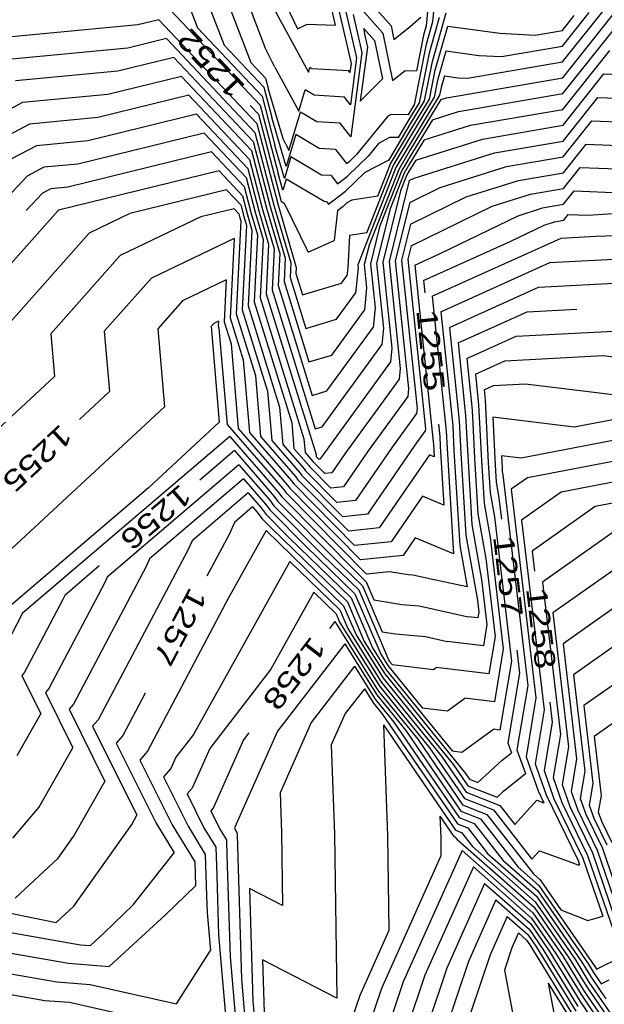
# Model space of a CAD drawing. Header units: feet. Extents: x -19835 to -19507, y 220308 to 220783.
# Tile 11 of 49: x -19681 to -19653, y 220471 to 220518. Entities that reach past the tile are written whole.
import ezdxf

# ---------------------------------------------------------------- set-up
doc = ezdxf.new("R2010")
doc.units = ezdxf.units.FT
doc.header["$LTSCALE"] = 25
doc.header["$MEASUREMENT"] = 0
for name, color, linetype in [('H1_HOEHENLINIEN', 86, 'CONTINUOUS'), ('H1_ZAEHLLIN_TXT', 3, 'CONTINUOUS'), ('H1_ZAEHLLINIEN', 11, 'CONTINUOUS')]:
    doc.layers.add(name, color=color, linetype=linetype)

msp = doc.modelspace()

# ---------------------------------------------------------------- linework, layer by layer
at = {"layer": 'H1_HOEHENLINIEN'}
for p, q in [((-19669.665, 220521.972), (-19667.78, 220518.053)), ((-19665.937, 220518.232), (-19666.726, 220521.621)), ((-19670.949, 220521.33), (-19669.36, 220517.166)), ((-19665.745, 220521.023), (-19663.247, 220518.197)), ((-19672.609, 220520.606), (-19671.332, 220517.258)), ((-19666.18, 220520.665), (-19665.182, 220516.376)), ((-19673.439, 220520.244), (-19672.618, 220518.092)), ((-19669.412, 220519.936), (-19667.253, 220515.947)), ((-19665.635, 220519.708), (-19664.92, 220516.638)), ((-19661.225, 220518.403), (-19661.117, 220519.526)), ((-19654.936, 220515.678), (-19652.205, 220519.111)), ((-19673.904, 220518.925), (-19669.584, 220514.347)), ((-19662.317, 220518.164), (-19661.807, 220518.613)), ((-19661.393, 220516.893), (-19660.904, 220518.614)), ((-19661.251, 220516.47), (-19660.583, 220518.825)), ((-19654.947, 220517.21), (-19653.653, 220518.837)), ((-19654.942, 220516.444), (-19652.929, 220518.974)), ((-19675.515, 220518.243), (-19682.129, 220517.614)), ((-19674.496, 220518.493), (-19675.515, 220518.243)), ((-19674.496, 220518.493), (-19669.756, 220513.47)), ((-19667.78, 220518.053), (-19667.317, 220518.28)), ((-19667.317, 220518.28), (-19665.937, 220518.232)), ((-19663.247, 220518.197), (-19663.112, 220517.541)), ((-19663.112, 220517.541), (-19662.317, 220518.164)), ((-19661.534, 220517.315), (-19661.225, 220518.403)), ((-19672.618, 220518.092), (-19669.498, 220514.785)), ((-19664.566, 220518.067), (-19664.051, 220517.484)), ((-19664.566, 220518.067), (-19664.544, 220517.795)), ((-19664.544, 220517.795), (-19664.396, 220517.162)), ((-19674.131, 220517.577), (-19676, 220517.119)), ((-19674.131, 220517.577), (-19669.842, 220513.032)), ((-19671.332, 220517.258), (-19669.412, 220515.224)), ((-19668.883, 220516.196), (-19669.36, 220517.166)), ((-19664.396, 220517.162), (-19664.744, 220514.541)), ((-19664.051, 220517.484), (-19663.671, 220515.629)), ((-19662.118, 220514.367), (-19661.534, 220517.315)), ((-19657.906, 220516.703), (-19654.947, 220517.21)), ((-19676, 220517.119), (-19681.787, 220516.569)), ((-19673.767, 220516.661), (-19676.486, 220515.995)), ((-19673.767, 220516.661), (-19669.928, 220512.594)), ((-19661.875, 220514.46), (-19661.393, 220516.893)), ((-19660.968, 220515.626), (-19660.584, 220516.977)), ((-19660.584, 220516.977), (-19658.995, 220516.761)), ((-19658.995, 220516.761), (-19657.906, 220516.703)), ((-19654.926, 220514.145), (-19652.658, 220516.995)), ((-19668.883, 220516.196), (-19667.723, 220514.054)), ((-19665.182, 220516.376), (-19665.24, 220515.938)), ((-19664.92, 220516.638), (-19665.221, 220514.374)), ((-19661.631, 220514.554), (-19661.251, 220516.47)), ((-19659.544, 220515.655), (-19654.942, 220516.444)), ((-19676.486, 220515.995), (-19681.444, 220515.523)), ((-19667.253, 220515.947), (-19667.185, 220516.174)), ((-19667.088, 220516.116), (-19667.185, 220516.174)), ((-19665.296, 220516.009), (-19667.088, 220516.116)), ((-19665.24, 220515.938), (-19665.296, 220516.009)), ((-19660.665, 220515.769), (-19660.826, 220515.204)), ((-19660.665, 220515.769), (-19660, 220515.679)), ((-19654.921, 220513.378), (-19652.945, 220515.862)), ((-19652.945, 220515.862), (-19645.802, 220515.595)), ((-19663.671, 220515.629), (-19664.744, 220514.541)), ((-19661.143, 220514.74), (-19660.968, 220515.626)), ((-19660.561, 220514.713), (-19654.936, 220515.678)), ((-19660, 220515.679), (-19659.544, 220515.655)), ((-19673.038, 220514.83), (-19677.456, 220513.747)), ((-19673.038, 220514.83), (-19670.101, 220511.717)), ((-19669.498, 220514.785), (-19668.876, 220512.399)), ((-19669.412, 220515.224), (-19669.029, 220513.755)), ((-19667.723, 220514.054), (-19667.413, 220515.091)), ((-19666.969, 220514.829), (-19667.413, 220515.091)), ((-19665.509, 220514.741), (-19666.969, 220514.829)), ((-19660.9, 220514.833), (-19662.302, 220512.516)), ((-19660.826, 220515.204), (-19660.9, 220514.833)), ((-19669.584, 220514.347), (-19668.722, 220511.043)), ((-19665.221, 220514.374), (-19665.509, 220514.741)), ((-19660.838, 220514.626), (-19662.318, 220512.18)), ((-19662.286, 220512.852), (-19661.143, 220514.74)), ((-19662.254, 220513.524), (-19661.631, 220514.554)), ((-19662.238, 220513.86), (-19661.875, 220514.46)), ((-19662.222, 220514.196), (-19662.118, 220514.367)), ((-19660.838, 220514.626), (-19660.561, 220514.713)), ((-19654.916, 220512.612), (-19653.232, 220514.728)), ((-19653.232, 220514.728), (-19645.865, 220514.453)), ((-19672.674, 220513.914), (-19677.941, 220512.623)), ((-19672.674, 220513.914), (-19670.187, 220511.279)), ((-19663.399, 220513.817), (-19664.916, 220511.963)), ((-19663.247, 220513.901), (-19663.399, 220513.817)), ((-19662.407, 220513.887), (-19663.247, 220513.901)), ((-19662.883, 220512.781), (-19662.238, 220513.86)), ((-19662.407, 220513.887), (-19662.222, 220514.196)), ((-19659.398, 220513.378), (-19654.926, 220514.145)), ((-19680.759, 220513.433), (-19682.371, 220512.573)), ((-19677.456, 220513.747), (-19680.759, 220513.433)), ((-19669.756, 220513.47), (-19668.739, 220509.568)), ((-19668.333, 220511.376), (-19669.029, 220513.755)), ((-19663.36, 220511.675), (-19662.254, 220513.524)), ((-19661.648, 220512.667), (-19659.398, 220513.378)), ((-19658.817, 220512.71), (-19654.921, 220513.378)), ((-19672.309, 220512.998), (-19678.426, 220511.499)), ((-19672.309, 220512.998), (-19670.273, 220510.84)), ((-19669.842, 220513.032), (-19668.921, 220509.501)), ((-19667.869, 220512.925), (-19668.333, 220511.376)), ((-19666.731, 220512.253), (-19667.869, 220512.925)), ((-19663.144, 220511.416), (-19662.286, 220512.852)), ((-19680.416, 220512.387), (-19681.625, 220511.743)), ((-19677.941, 220512.623), (-19680.416, 220512.387)), ((-19669.928, 220512.594), (-19669.104, 220509.433)), ((-19668.408, 220510.803), (-19668.876, 220512.399)), ((-19663.852, 220512.495), (-19664.344, 220511.894)), ((-19663.32, 220512.788), (-19663.852, 220512.495)), ((-19662.883, 220512.781), (-19663.32, 220512.788)), ((-19662.302, 220512.516), (-19663.012, 220511.328)), ((-19661.648, 220512.667), (-19662.349, 220511.509)), ((-19662.054, 220511.688), (-19658.817, 220512.71)), ((-19658.235, 220512.043), (-19654.916, 220512.612)), ((-19654.905, 220511.079), (-19653.806, 220512.46)), ((-19653.806, 220512.46), (-19648.997, 220512.281)), ((-19665.935, 220512.206), (-19666.731, 220512.253)), ((-19665.935, 220512.206), (-19665.4, 220511.525)), ((-19664.344, 220511.894), (-19665.353, 220510.911)), ((-19664.916, 220511.963), (-19665.244, 220511.645)), ((-19662.318, 220512.18), (-19662.88, 220511.24)), ((-19662.127, 220510.813), (-19658.235, 220512.043)), ((-19678.426, 220511.499), (-19680.074, 220511.342)), ((-19670.101, 220511.717), (-19669.47, 220509.299)), ((-19668.098, 220511.842), (-19668.408, 220510.803)), ((-19666.612, 220510.966), (-19668.098, 220511.842)), ((-19665.4, 220511.525), (-19665.244, 220511.645)), ((-19663.487, 220511.623), (-19664.521, 220511.094)), ((-19664.421, 220508.159), (-19663.144, 220511.416)), ((-19663.392, 220511.675), (-19663.487, 220511.623)), ((-19662.349, 220511.509), (-19662.616, 220511.063)), ((-19662.054, 220511.688), (-19662.365, 220511.173)), ((-19680.074, 220511.342), (-19680.878, 220510.913)), ((-19671.58, 220511.167), (-19679.357, 220509.26)), ((-19671.58, 220511.167), (-19670.445, 220509.964)), ((-19670.187, 220511.279), (-19669.653, 220509.231)), ((-19668.484, 220510.229), (-19668.722, 220511.043)), ((-19666.148, 220510.938), (-19666.612, 220510.966)), ((-19666.148, 220510.938), (-19665.836, 220510.541)), ((-19664.521, 220511.094), (-19665.463, 220510.178)), ((-19663.012, 220511.328), (-19664.829, 220506.694)), ((-19662.88, 220511.24), (-19664.318, 220507.571)), ((-19662.616, 220511.063), (-19663.297, 220509.325)), ((-19662.484, 220510.975), (-19662.786, 220510.202)), ((-19662.365, 220511.173), (-19662.484, 220510.975)), ((-19657.072, 220510.707), (-19654.905, 220511.079)), ((-19654.9, 220510.312), (-19654.094, 220511.326)), ((-19654.094, 220511.326), (-19650.563, 220511.195)), ((-19680.878, 220510.913), (-19686.119, 220505.376)), ((-19670.273, 220510.84), (-19669.836, 220509.164)), ((-19668.326, 220510.759), (-19668.484, 220510.229)), ((-19666.494, 220509.678), (-19668.326, 220510.759)), ((-19665.836, 220510.541), (-19665.353, 220510.911)), ((-19662.372, 220510.693), (-19663.347, 220506.774)), ((-19662.372, 220510.693), (-19662.127, 220510.813)), ((-19659.612, 220509.905), (-19657.072, 220510.707)), ((-19671.216, 220510.251), (-19675.907, 220509.101)), ((-19671.216, 220510.251), (-19670.531, 220509.525)), ((-19666.272, 220509.557), (-19665.463, 220510.178)), ((-19662.786, 220510.202), (-19663.648, 220506.738)), ((-19658.355, 220509.451), (-19656.491, 220510.04)), ((-19656.491, 220510.04), (-19654.9, 220510.312)), ((-19654.895, 220509.546), (-19654.381, 220510.193)), ((-19654.381, 220510.193), (-19652.129, 220510.109)), ((-19670.531, 220509.525), (-19670.384, 220508.961)), ((-19670.445, 220509.964), (-19670.201, 220509.029)), ((-19668.739, 220509.568), (-19667.838, 220506.488)), ((-19666.361, 220509.67), (-19666.494, 220509.678)), ((-19666.361, 220509.67), (-19666.272, 220509.557)), ((-19662.311, 220508.588), (-19659.612, 220509.905)), ((-19655.909, 220509.372), (-19654.895, 220509.546)), ((-19679.377, 220509.251), (-19684.889, 220503.04)), ((-19679.357, 220509.26), (-19679.377, 220509.251)), ((-19675.907, 220509.101), (-19677.869, 220508.155)), ((-19670.851, 220509.335), (-19672.456, 220508.942)), ((-19670.851, 220509.335), (-19670.617, 220509.087)), ((-19670.617, 220509.087), (-19670.567, 220508.894)), ((-19670.201, 220509.029), (-19669.986, 220508.291)), ((-19669.836, 220509.164), (-19669.449, 220507.84)), ((-19669.653, 220509.231), (-19669.18, 220507.615)), ((-19669.47, 220509.299), (-19668.912, 220507.39)), ((-19669.104, 220509.433), (-19668.375, 220506.939)), ((-19668.921, 220509.501), (-19668.107, 220506.714)), ((-19663.297, 220509.325), (-19663.95, 220506.702)), ((-19662.28, 220507.536), (-19658.355, 220509.451)), ((-19657.098, 220508.996), (-19655.909, 220509.372)), ((-19672.456, 220508.942), (-19676.362, 220507.059)), ((-19670.522, 220508.742), (-19670.753, 220504.246)), ((-19670.567, 220508.894), (-19670.522, 220508.742)), ((-19670.384, 220508.961), (-19670.254, 220508.516)), ((-19662.311, 220508.588), (-19662.744, 220506.846)), ((-19660.896, 220507.143), (-19657.098, 220508.996)), ((-19677.869, 220508.155), (-19682.305, 220503.157)), ((-19670.254, 220508.516), (-19670.463, 220504.44)), ((-19669.986, 220508.291), (-19670.173, 220504.634)), ((-19664.421, 220508.159), (-19665.27, 220508.027)), ((-19653.342, 220508), (-19641.994, 220508.438)), ((-19669.449, 220507.84), (-19669.594, 220505.022)), ((-19669.18, 220507.615), (-19669.304, 220505.216)), ((-19665.27, 220508.027), (-19665.347, 220506.471)), ((-19661.258, 220505.092), (-19655.017, 220507.911)), ((-19655.017, 220507.911), (-19653.342, 220508)), ((-19668.912, 220507.39), (-19669.014, 220505.41)), ((-19664.318, 220507.571), (-19664.552, 220506.629)), ((-19662.28, 220507.536), (-19662.443, 220506.882)), ((-19662.095, 220506.602), (-19660.896, 220507.143)), ((-19655.561, 220506.721), (-19646.908, 220507.182)), ((-19676.362, 220507.059), (-19679.721, 220503.274)), ((-19668.375, 220506.939), (-19668.434, 220505.798)), ((-19668.107, 220506.714), (-19668.144, 220505.992)), ((-19664.829, 220506.694), (-19664.854, 220506.593)), ((-19663.95, 220506.702), (-19663.62, 220503.547)), ((-19663.648, 220506.738), (-19663.213, 220502.572)), ((-19663.347, 220506.774), (-19662.806, 220501.596)), ((-19662.744, 220506.846), (-19661.992, 220499.646)), ((-19662.443, 220506.882), (-19661.585, 220498.671)), ((-19660.839, 220504.336), (-19655.561, 220506.721)), ((-19667.838, 220506.488), (-19667.854, 220506.186)), ((-19667.854, 220506.186), (-19667.534, 220505.157)), ((-19665.347, 220506.471), (-19665.387, 220506.083)), ((-19664.841, 220506.472), (-19664.965, 220505.248)), ((-19664.854, 220506.593), (-19664.841, 220506.472)), ((-19664.552, 220506.629), (-19664.434, 220505.497)), ((-19662.095, 220506.602), (-19661.204, 220498.04)), ((-19656.106, 220505.531), (-19641.698, 220506.298)), ((-19671.229, 220505.888), (-19673.347, 220504.867)), ((-19671.229, 220505.888), (-19671.333, 220503.857)), ((-19668.434, 220505.798), (-19667.226, 220501.911)), ((-19668.144, 220505.992), (-19667.38, 220503.534)), ((-19667.534, 220505.157), (-19665.649, 220505.721)), ((-19665.649, 220505.721), (-19665.387, 220506.083)), ((-19669.304, 220505.216), (-19666.883, 220497.423)), ((-19669.014, 220505.41), (-19666.918, 220498.664)), ((-19665.885, 220503.981), (-19664.965, 220505.248)), ((-19664.434, 220505.497), (-19664.544, 220504.414)), ((-19660.421, 220503.581), (-19656.106, 220505.531)), ((-19673.347, 220504.867), (-19674.552, 220503.509)), ((-19669.594, 220505.022), (-19667.471, 220498.189)), ((-19661.258, 220505.092), (-19660.577, 220498.549)), ((-19670.463, 220504.44), (-19669.235, 220500.486)), ((-19670.173, 220504.634), (-19668.647, 220499.72)), ((-19666.12, 220502.242), (-19664.544, 220504.414)), ((-19660.839, 220504.336), (-19660.264, 220498.804)), ((-19671.612, 220503.881), (-19671.839, 220503.772)), ((-19671.612, 220503.881), (-19671.623, 220503.663)), ((-19671.333, 220503.857), (-19670.999, 220502.783)), ((-19670.753, 220504.246), (-19669.823, 220501.251)), ((-19667.38, 220503.534), (-19665.885, 220503.981)), ((-19674.552, 220503.509), (-19674.228, 220499.725)), ((-19671.839, 220503.772), (-19671.968, 220503.626)), ((-19671.968, 220503.626), (-19671.57, 220498.982)), ((-19671.623, 220503.663), (-19671.587, 220503.548)), ((-19671.587, 220503.548), (-19671.186, 220498.87)), ((-19663.62, 220503.547), (-19663.702, 220502.744)), ((-19660.421, 220503.581), (-19659.95, 220499.058)), ((-19657.195, 220503.15), (-19649.22, 220503.575)), ((-19679.721, 220503.274), (-19679.544, 220501.21)), ((-19659.584, 220502.071), (-19657.195, 220503.15)), ((-19670.999, 220502.783), (-19670.647, 220498.678)), ((-19666.591, 220498.762), (-19663.702, 220502.744)), ((-19663.213, 220502.572), (-19663.28, 220501.909)), ((-19667.226, 220501.911), (-19666.12, 220502.242)), ((-19663.28, 220501.909), (-19666.609, 220497.323)), ((-19659.584, 220502.071), (-19659.323, 220499.567)), ((-19659.165, 220501.316), (-19657.74, 220501.96)), ((-19657.74, 220501.96), (-19652.98, 220502.213)), ((-19652.98, 220502.213), (-19649.251, 220501.759)), ((-19662.806, 220501.596), (-19662.859, 220501.074)), ((-19679.544, 220501.21), (-19684.901, 220496.239)), ((-19669.823, 220501.251), (-19669.57, 220498.293)), ((-19662.859, 220501.074), (-19665.482, 220497.46)), ((-19659.165, 220501.316), (-19659.01, 220499.821)), ((-19669.235, 220500.486), (-19669.031, 220498.101)), ((-19658.747, 220500.56), (-19658.285, 220500.769)), ((-19658.747, 220500.56), (-19658.696, 220500.076)), ((-19658.285, 220500.769), (-19656.741, 220500.852)), ((-19639.081, 220500.7), (-19656.948, 220497.237)), ((-19656.741, 220500.852), (-19651.817, 220500.252)), ((-19658.696, 220500.076), (-19658.54, 220497.021)), ((-19674.228, 220499.725), (-19684.049, 220490.61)), ((-19668.647, 220499.72), (-19668.492, 220497.909)), ((-19661.992, 220499.646), (-19662.017, 220499.405)), ((-19659.323, 220499.567), (-19659.205, 220497.25)), ((-19659.01, 220499.821), (-19658.872, 220497.135)), ((-19638.728, 220499.758), (-19656.65, 220496.285)), ((-19662.017, 220499.405), (-19663.229, 220497.734)), ((-19659.95, 220499.058), (-19659.87, 220497.479)), ((-19671.57, 220498.982), (-19674.998, 220495.8)), ((-19671.186, 220498.87), (-19668.494, 220495.769)), ((-19670.647, 220498.678), (-19668.285, 220495.957)), ((-19666.918, 220498.664), (-19666.591, 220498.762)), ((-19661.595, 220498.57), (-19662.103, 220497.87)), ((-19661.585, 220498.671), (-19661.595, 220498.57)), ((-19660.577, 220498.549), (-19660.534, 220497.708)), ((-19660.264, 220498.804), (-19660.202, 220497.593)), ((-19638.374, 220498.817), (-19655.005, 220495.594)), ((-19671.057, 220498.292), (-19681.111, 220489.714)), ((-19671.057, 220498.292), (-19668.703, 220495.582)), ((-19669.57, 220498.293), (-19667.867, 220496.332)), ((-19669.031, 220498.101), (-19667.658, 220496.52)), ((-19667.471, 220498.189), (-19667.414, 220497.524)), ((-19668.492, 220497.909), (-19667.449, 220496.708)), ((-19663.229, 220497.734), (-19664.972, 220495.196)), ((-19662.103, 220497.87), (-19664.396, 220494.53)), ((-19661.204, 220498.04), (-19661.199, 220497.937)), ((-19661.199, 220497.937), (-19661.161, 220497.311)), ((-19660.534, 220497.708), (-19660.227, 220492.61)), ((-19660.202, 220497.593), (-19659.925, 220493.007)), ((-19667.414, 220497.524), (-19667.031, 220497.083)), ((-19666.883, 220497.423), (-19666.875, 220497.332)), ((-19666.875, 220497.332), (-19666.822, 220497.271)), ((-19666.822, 220497.271), (-19666.82, 220497.267)), ((-19666.82, 220497.267), (-19666.743, 220497.19)), ((-19666.697, 220497.194), (-19666.743, 220497.19)), ((-19666.609, 220497.323), (-19666.697, 220497.194)), ((-19665.482, 220497.46), (-19666.122, 220496.528)), ((-19661.389, 220497.407), (-19663.821, 220493.864)), ((-19661.161, 220497.311), (-19661.389, 220497.407)), ((-19659.87, 220497.479), (-19659.631, 220493.519)), ((-19659.205, 220497.25), (-19659.042, 220494.543)), ((-19658.872, 220497.135), (-19658.747, 220495.055)), ((-19656.948, 220497.237), (-19657.904, 220497.354)), ((-19657.904, 220497.354), (-19657.875, 220496.792)), ((-19670.616, 220496.928), (-19677.001, 220491.48)), ((-19670.616, 220496.928), (-19669.121, 220495.206)), ((-19667.449, 220496.708), (-19667.393, 220496.632)), ((-19667.393, 220496.632), (-19665.878, 220495.102)), ((-19667.031, 220497.083), (-19667.011, 220497.056)), ((-19667.011, 220497.056), (-19666.455, 220496.494)), ((-19658.54, 220497.021), (-19658.452, 220495.567)), ((-19657.875, 220496.792), (-19657.863, 220496.591)), ((-19670.395, 220496.245), (-19674.945, 220492.363)), ((-19670.395, 220496.245), (-19669.33, 220495.019)), ((-19667.867, 220496.332), (-19667.775, 220496.209)), ((-19667.775, 220496.209), (-19665.302, 220493.71)), ((-19667.658, 220496.52), (-19667.584, 220496.421)), ((-19667.584, 220496.421), (-19665.59, 220494.406)), ((-19666.122, 220496.528), (-19666.455, 220496.494)), ((-19657.863, 220496.591), (-19657.835, 220496.431)), ((-19657.835, 220496.431), (-19656.631, 220486.225)), ((-19656.65, 220496.285), (-19657.428, 220495.737)), ((-19674.998, 220495.8), (-19683.167, 220488.831)), ((-19668.494, 220495.769), (-19668.348, 220495.575)), ((-19668.285, 220495.957), (-19668.157, 220495.786)), ((-19668.157, 220495.786), (-19664.726, 220492.318)), ((-19657.428, 220495.737), (-19656.236, 220485.633)), ((-19670.174, 220495.563), (-19672.89, 220493.246)), ((-19670.174, 220495.563), (-19669.539, 220494.831)), ((-19669.121, 220495.206), (-19668.921, 220494.94)), ((-19668.703, 220495.582), (-19668.539, 220495.363)), ((-19668.539, 220495.363), (-19664.867, 220491.652)), ((-19668.348, 220495.575), (-19664.438, 220491.623)), ((-19664.972, 220495.196), (-19665.878, 220495.102)), ((-19658.452, 220495.567), (-19658.246, 220494.407)), ((-19655.005, 220495.594), (-19656.926, 220494.239)), ((-19669.539, 220494.831), (-19669.302, 220494.517)), ((-19669.33, 220495.019), (-19669.111, 220494.728)), ((-19669.111, 220494.728), (-19667.366, 220492.964)), ((-19668.921, 220494.94), (-19666.533, 220492.526)), ((-19658.747, 220495.055), (-19658.451, 220493.394)), ((-19669.302, 220494.517), (-19668.198, 220493.401)), ((-19664.396, 220494.53), (-19665.59, 220494.406)), ((-19659.042, 220494.543), (-19658.657, 220492.382)), ((-19658.246, 220494.407), (-19657.42, 220487.41)), ((-19656.926, 220494.239), (-19655.841, 220485.041)), ((-19663.821, 220493.864), (-19665.302, 220493.71)), ((-19651.715, 220494.212), (-19655.923, 220491.243)), ((-19669.306, 220493.734), (-19671.124, 220490.471)), ((-19669.306, 220493.734), (-19665.549, 220490.088)), ((-19668.198, 220493.401), (-19665.183, 220490.475)), ((-19662.081, 220493.39), (-19662.671, 220492.531)), ((-19660.227, 220492.61), (-19662.081, 220493.39)), ((-19659.631, 220493.519), (-19659.068, 220490.357)), ((-19658.451, 220493.394), (-19657.815, 220488.003)), ((-19650.07, 220493.52), (-19655.421, 220489.746)), ((-19672.89, 220493.246), (-19673.098, 220492.785)), ((-19667.366, 220492.964), (-19665, 220490.668)), ((-19659.925, 220493.007), (-19659.568, 220491.002)), ((-19648.425, 220492.829), (-19654.919, 220488.248)), ((-19673.098, 220492.785), (-19677.431, 220484.562)), ((-19674.945, 220492.363), (-19675.114, 220491.989)), ((-19666.533, 220492.526), (-19664.817, 220490.862)), ((-19662.671, 220492.531), (-19664.726, 220492.318)), ((-19658.657, 220492.382), (-19658.21, 220488.595)), ((-19675.114, 220491.989), (-19678.627, 220485.323)), ((-19668.147, 220492.239), (-19672.822, 220483.848)), ((-19668.147, 220492.239), (-19665.732, 220489.895)), ((-19677.001, 220491.48), (-19677.13, 220491.193)), ((-19664.867, 220491.652), (-19664.451, 220491.248)), ((-19663.319, 220491.739), (-19664.438, 220491.623)), ((-19662.414, 220491.59), (-19663.319, 220491.739)), ((-19662.193, 220491.57), (-19662.414, 220491.59)), ((-19661.165, 220491.345), (-19662.193, 220491.57)), ((-19645.134, 220491.447), (-19653.916, 220485.253)), ((-19677.13, 220491.193), (-19679.822, 220486.085)), ((-19664.451, 220491.248), (-19664.08, 220490.382)), ((-19659.568, 220491.002), (-19661.165, 220491.345)), ((-19655.923, 220491.243), (-19655.051, 220483.856)), ((-19671.124, 220490.471), (-19675.041, 220483.038)), ((-19666.988, 220490.743), (-19669.066, 220487.014)), ((-19666.988, 220490.743), (-19665.915, 220489.702)), ((-19665.183, 220490.475), (-19664.147, 220488.057)), ((-19665, 220490.668), (-19663.749, 220487.746)), ((-19664.817, 220490.862), (-19663.35, 220487.436)), ((-19643.489, 220490.756), (-19653.414, 220483.755)), ((-19665.549, 220490.088), (-19664.945, 220488.678)), ((-19664.08, 220490.382), (-19662.724, 220490.159)), ((-19662.724, 220490.159), (-19661.888, 220490.083)), ((-19661.888, 220490.083), (-19659.508, 220489.562)), ((-19659.068, 220490.357), (-19659, 220489.78)), ((-19681.162, 220489.602), (-19682.212, 220487.609)), ((-19681.111, 220489.714), (-19681.162, 220489.602)), ((-19665.915, 220489.702), (-19665.742, 220489.299)), ((-19665.732, 220489.895), (-19665.343, 220488.988)), ((-19659.046, 220489.504), (-19659.508, 220489.562)), ((-19659, 220489.78), (-19659.046, 220489.504)), ((-19655.421, 220489.746), (-19654.656, 220483.263)), ((-19665.742, 220489.299), (-19663.791, 220486.177)), ((-19665.343, 220488.988), (-19663.713, 220486.38)), ((-19664.945, 220488.678), (-19663.636, 220486.583)), ((-19658.21, 220488.595), (-19658.512, 220486.787)), ((-19665.492, 220488.244), (-19668.753, 220484.019)), ((-19665.492, 220488.244), (-19663.947, 220485.771)), ((-19664.147, 220488.057), (-19663.48, 220486.989)), ((-19654.919, 220488.248), (-19654.261, 220482.671)), ((-19663.749, 220487.746), (-19663.402, 220487.192)), ((-19657.815, 220488.003), (-19658.246, 220485.428)), ((-19665.018, 220487.158), (-19667.114, 220484.442)), ((-19665.018, 220487.158), (-19664.025, 220485.568)), ((-19663.402, 220487.192), (-19661.743, 220485.151)), ((-19663.35, 220487.436), (-19663.324, 220487.395)), ((-19663.324, 220487.395), (-19663.201, 220487.244)), ((-19663.201, 220487.244), (-19661.201, 220487.006)), ((-19661.201, 220487.006), (-19661.062, 220487.106)), ((-19658.512, 220486.787), (-19661.062, 220487.106)), ((-19657.42, 220487.41), (-19657.979, 220484.069)), ((-19669.066, 220487.014), (-19672.03, 220483.173)), ((-19663.48, 220486.989), (-19660.284, 220483.059)), ((-19663.791, 220486.177), (-19661.381, 220483.213)), ((-19663.713, 220486.38), (-19660.801, 220482.799)), ((-19663.636, 220486.583), (-19660.221, 220482.384)), ((-19656.631, 220486.225), (-19657.151, 220483.111)), ((-19679.822, 220486.085), (-19679.99, 220485.895)), ((-19679.99, 220485.895), (-19678.657, 220483.214)), ((-19664.544, 220486.072), (-19665.476, 220484.865)), ((-19664.544, 220486.072), (-19664.103, 220485.365)), ((-19663.947, 220485.771), (-19662.541, 220484.042)), ((-19678.627, 220485.323), (-19678.846, 220485.075)), ((-19664.103, 220485.365), (-19663.701, 220484.871)), ((-19664.025, 220485.568), (-19663.121, 220484.457)), ((-19660.512, 220485.005), (-19659.677, 220485.607)), ((-19658.246, 220485.428), (-19659.677, 220485.607)), ((-19656.236, 220485.633), (-19656.714, 220482.774)), ((-19653.916, 220485.253), (-19653.472, 220481.486)), ((-19678.846, 220485.075), (-19677.106, 220481.577)), ((-19665.476, 220484.865), (-19666.148, 220483.347)), ((-19663.701, 220484.871), (-19660.039, 220479.528)), ((-19661.743, 220485.151), (-19660.512, 220485.005)), ((-19655.841, 220485.041), (-19656.276, 220482.438)), ((-19677.431, 220484.562), (-19677.702, 220484.255)), ((-19677.702, 220484.255), (-19675.556, 220479.94)), ((-19667.114, 220484.442), (-19668.627, 220481.027)), ((-19663.121, 220484.457), (-19659.954, 220479.836)), ((-19672.822, 220483.848), (-19673.669, 220482.75)), ((-19668.753, 220484.019), (-19670.816, 220479.36)), ((-19662.541, 220484.042), (-19659.869, 220480.143)), ((-19659.823, 220483.004), (-19658.292, 220484.109)), ((-19657.979, 220484.069), (-19658.292, 220484.109)), ((-19655.051, 220483.856), (-19655.4, 220481.766)), ((-19653.414, 220483.755), (-19653.077, 220480.894)), ((-19666.148, 220483.347), (-19665.985, 220479.023)), ((-19654.656, 220483.263), (-19654.963, 220481.429)), ((-19680.315, 220480.31), (-19678.657, 220483.214)), ((-19675.041, 220483.038), (-19675.414, 220482.615)), ((-19672.03, 220483.173), (-19672.88, 220481.255)), ((-19661.381, 220483.213), (-19659.699, 220480.758)), ((-19660.801, 220482.799), (-19659.613, 220481.066)), ((-19660.284, 220483.059), (-19659.823, 220483.004)), ((-19657.151, 220483.111), (-19656.746, 220481.959)), ((-19675.414, 220482.615), (-19673.855, 220479.48)), ((-19673.669, 220482.75), (-19673.911, 220482.202)), ((-19660.221, 220482.384), (-19659.528, 220481.373)), ((-19656.714, 220482.774), (-19656.13, 220481.116)), ((-19656.276, 220482.438), (-19655.745, 220480.929)), ((-19654.261, 220482.671), (-19654.525, 220481.093)), ((-19673.911, 220482.202), (-19674.27, 220481.795)), ((-19657.807, 220481.101), (-19656.746, 220481.959)), ((-19678.631, 220478.908), (-19677.106, 220481.577)), ((-19674.27, 220481.795), (-19673.083, 220479.407)), ((-19659.528, 220481.373), (-19658.119, 220480.814)), ((-19655.4, 220481.766), (-19654.974, 220480.553)), ((-19654.963, 220481.429), (-19654.588, 220480.366)), ((-19653.472, 220481.486), (-19653.65, 220480.421)), ((-19672.88, 220481.255), (-19673.127, 220480.975)), ((-19673.127, 220480.975), (-19672.31, 220479.333)), ((-19668.627, 220481.027), (-19668.555, 220479.105)), ((-19659.613, 220481.066), (-19657.985, 220480.419)), ((-19658.119, 220480.814), (-19657.807, 220481.101)), ((-19656.13, 220481.116), (-19655.851, 220480.543)), ((-19655.745, 220480.929), (-19654.195, 220477.742)), ((-19654.525, 220481.093), (-19654.203, 220480.178)), ((-19653.077, 220480.894), (-19653.212, 220480.085)), ((-19659.699, 220480.758), (-19658.295, 220480.201)), ((-19657.985, 220480.419), (-19657.257, 220479.485)), ((-19657.257, 220479.485), (-19656.183, 220480.663)), ((-19656.183, 220480.663), (-19655.851, 220480.543)), ((-19654.974, 220480.553), (-19653.73, 220477.994)), ((-19653.65, 220480.421), (-19653.432, 220479.803)), ((-19681.574, 220478.833), (-19680.315, 220480.31)), ((-19675.81, 220479.495), (-19675.556, 220479.94)), ((-19659.869, 220480.143), (-19658.915, 220479.764)), ((-19658.295, 220480.201), (-19656.428, 220477.807)), ((-19654.588, 220480.366), (-19653.497, 220478.12)), ((-19654.203, 220480.178), (-19653.264, 220478.246)), ((-19653.212, 220480.085), (-19653.047, 220479.615)), ((-19678.62, 220475.535), (-19675.81, 220479.495)), ((-19673.855, 220479.48), (-19672.759, 220477.677)), ((-19660.886, 220479.9), (-19660.21, 220478.913)), ((-19660.886, 220479.9), (-19660.847, 220478.859)), ((-19660.039, 220479.528), (-19659.536, 220479.328)), ((-19659.954, 220479.836), (-19659.226, 220479.546)), ((-19659.226, 220479.546), (-19657.832, 220477.76)), ((-19658.915, 220479.764), (-19657.092, 220477.427)), ((-19653.432, 220479.803), (-19652.798, 220478.498)), ((-19653.047, 220479.615), (-19652.565, 220478.624)), ((-19673.083, 220479.407), (-19672.247, 220478.032)), ((-19672.31, 220479.333), (-19671.735, 220478.388)), ((-19670.816, 220479.36), (-19670.839, 220479.335)), ((-19670.839, 220479.335), (-19670.765, 220479.186)), ((-19670.765, 220479.186), (-19670.712, 220479.1)), ((-19670.712, 220479.1), (-19670.708, 220478.975)), ((-19670.708, 220478.975), (-19670.493, 220472.004)), ((-19668.555, 220479.105), (-19668.51, 220475.571)), ((-19665.985, 220479.023), (-19665.884, 220471.072)), ((-19659.536, 220479.328), (-19658.572, 220478.093)), ((-19679.374, 220477.859), (-19678.631, 220478.908)), ((-19660.847, 220478.859), (-19660.835, 220477.972)), ((-19660.21, 220478.913), (-19660.156, 220478.891)), ((-19660.156, 220478.891), (-19660.052, 220478.759)), ((-19660.052, 220478.759), (-19656.325, 220475.482)), ((-19672.247, 220478.032), (-19672.182, 220476.033)), ((-19671.735, 220478.388), (-19671.69, 220477.014)), ((-19659.813, 220478.231), (-19662.662, 220471.866)), ((-19659.813, 220478.231), (-19656.385, 220475.217)), ((-19658.572, 220478.093), (-19656.205, 220476.012)), ((-19656.428, 220477.807), (-19656.06, 220478.21)), ((-19656.06, 220478.21), (-19654.452, 220477.626)), ((-19653.497, 220478.12), (-19652.134, 220474.127)), ((-19653.264, 220478.246), (-19652.091, 220474.811)), ((-19681.456, 220475.914), (-19679.374, 220477.859)), ((-19672.759, 220477.677), (-19672.721, 220476.516)), ((-19660.835, 220477.972), (-19663.715, 220471.537)), ((-19657.832, 220477.76), (-19656.145, 220476.277)), ((-19654.452, 220477.626), (-19654.177, 220477.518)), ((-19654.195, 220477.742), (-19654.124, 220477.533)), ((-19653.73, 220477.994), (-19652.176, 220473.443)), ((-19659.265, 220477.432), (-19661.609, 220472.195)), ((-19659.265, 220477.432), (-19656.444, 220474.952)), ((-19657.092, 220477.427), (-19656.086, 220476.542)), ((-19654.177, 220477.518), (-19654.124, 220477.533)), ((-19671.69, 220477.014), (-19671.602, 220474.143)), ((-19674.168, 220475.114), (-19672.721, 220476.516)), ((-19668.51, 220475.571), (-19670.107, 220476.398)), ((-19670.107, 220476.398), (-19669.939, 220470.934)), ((-19656.145, 220476.277), (-19653.694, 220472.721)), ((-19656.086, 220476.542), (-19653.38, 220472.617)), ((-19672.182, 220476.033), (-19672.156, 220475.213)), ((-19658.169, 220475.833), (-19659.502, 220472.853)), ((-19658.169, 220475.833), (-19656.564, 220474.422)), ((-19656.205, 220476.012), (-19654.008, 220472.824)), ((-19683.556, 220475.575), (-19679.462, 220474.747)), ((-19679.462, 220474.747), (-19678.62, 220475.535)), ((-19672.156, 220475.213), (-19671.997, 220473.384)), ((-19656.385, 220475.217), (-19654.951, 220473.136)), ((-19656.325, 220475.482), (-19654.637, 220473.032)), ((-19676.9, 220472.615), (-19674.168, 220475.114)), ((-19657.621, 220475.033), (-19658.449, 220473.182)), ((-19657.621, 220475.033), (-19656.624, 220474.157)), ((-19656.444, 220474.952), (-19655.265, 220473.24)), ((-19657.073, 220474.234), (-19657.396, 220473.511)), ((-19657.073, 220474.234), (-19656.684, 220473.892)), ((-19656.564, 220474.422), (-19655.893, 220473.448)), ((-19671.602, 220474.143), (-19671.195, 220469.487)), ((-19656.684, 220473.892), (-19656.521, 220473.656)), ((-19656.624, 220474.157), (-19656.207, 220473.552)), ((-19683.04, 220473.49), (-19678.864, 220472.768)), ((-19673.635, 220470.802), (-19671.997, 220473.384)), ((-19657.396, 220473.511), (-19657.761, 220472.427)), ((-19656.521, 220473.656), (-19654.41, 220470.207)), ((-19656.207, 220473.552), (-19654.303, 220470.443)), ((-19655.893, 220473.448), (-19654.197, 220470.678)), ((-19678.864, 220472.768), (-19676.9, 220472.615)), ((-19665.884, 220471.072), (-19669.479, 220472.932)), ((-19669.479, 220472.932), (-19669.385, 220469.864)), ((-19659.502, 220472.853), (-19661.008, 220468.38)), ((-19658.449, 220473.182), (-19659.385, 220470.403)), ((-19655.265, 220473.24), (-19653.984, 220471.149)), ((-19654.951, 220473.136), (-19653.878, 220471.385)), ((-19654.637, 220473.032), (-19653.772, 220471.62)), ((-19654.008, 220472.824), (-19653.559, 220472.091)), ((-19653.24, 220472.511), (-19652.117, 220473.056)), ((-19682.744, 220472.441), (-19679.438, 220471.869)), ((-19657.761, 220472.427), (-19657.089, 220468.865)), ((-19653.694, 220472.721), (-19653.453, 220472.327)), ((-19653.453, 220472.327), (-19653.069, 220471.767)), ((-19653.38, 220472.617), (-19653.347, 220472.562)), ((-19653.347, 220472.562), (-19653.294, 220472.485)), ((-19653.294, 220472.485), (-19653.24, 220472.511)), ((-19679.438, 220471.869), (-19677.822, 220471.743)), ((-19670.493, 220472.004), (-19670.241, 220469.111)), ((-19662.662, 220471.866), (-19663.787, 220468.522)), ((-19661.609, 220472.195), (-19663.114, 220467.722)), ((-19653.559, 220472.091), (-19652.845, 220471.048)), ((-19653.069, 220471.767), (-19652.68, 220471.957)), ((-19682.448, 220471.392), (-19680.012, 220470.97)), ((-19677.822, 220471.743), (-19673.635, 220470.802)), ((-19663.715, 220471.537), (-19664.46, 220469.323)), ((-19653.878, 220471.385), (-19653.026, 220470.141)), ((-19653.772, 220471.62), (-19652.786, 220470.181)), ((-19680.012, 220470.97), (-19678.821, 220470.878)), ((-19678.821, 220470.878), (-19672.401, 220469.435)), ((-19669.939, 220470.934), (-19669.763, 220468.923)), ((-19653.984, 220471.149), (-19653.266, 220470.101))]:
    msp.add_line(p, q, dxfattribs=at)
at = {"layer": 'H1_ZAEHLLINIEN'}
for p, q in [((-19671.779, 220520.968), (-19670.046, 220516.425)), ((-19665.155, 220519.545), (-19663.649, 220517.84)), ((-19661.394, 220519.783), (-19661.547, 220518.193)), ((-19665.089, 220518.752), (-19664.658, 220516.9)), ((-19654.952, 220517.977), (-19654.377, 220518.7)), ((-19661.547, 220518.193), (-19661.676, 220517.737)), ((-19661.109, 220516.048), (-19660.503, 220518.184)), ((-19660.503, 220518.184), (-19657.989, 220517.843)), ((-19654.931, 220514.911), (-19652.371, 220518.129)), ((-19663.649, 220517.84), (-19663.178, 220515.544)), ((-19661.676, 220517.737), (-19662.017, 220516.017)), ((-19657.989, 220517.843), (-19656.267, 220517.751)), ((-19656.267, 220517.751), (-19654.952, 220517.977)), ((-19664.658, 220516.9), (-19665.201, 220512.81)), ((-19670.046, 220516.425), (-19669.326, 220515.662)), ((-19673.402, 220515.746), (-19676.971, 220514.871)), ((-19673.402, 220515.746), (-19670.014, 220512.155)), ((-19663.178, 220515.544), (-19662.563, 220516.026)), ((-19662.563, 220516.026), (-19662.017, 220516.017)), ((-19661.387, 220514.647), (-19661.109, 220516.048)), ((-19669.326, 220515.662), (-19669.182, 220515.111)), ((-19676.971, 220514.871), (-19681.102, 220514.478)), ((-19668.481, 220512.714), (-19669.182, 220515.111)), ((-19659.98, 220514.045), (-19654.931, 220514.911)), ((-19681.102, 220514.478), (-19683.118, 220513.403)), ((-19670.069, 220514.331), (-19669.67, 220513.909)), ((-19662.27, 220513.188), (-19661.387, 220514.647)), ((-19669.67, 220513.909), (-19668.569, 220509.687)), ((-19668.194, 220512.161), (-19667.641, 220514.008)), ((-19666.85, 220513.541), (-19667.641, 220514.008)), ((-19661.243, 220513.646), (-19659.98, 220514.045)), ((-19665.722, 220513.473), (-19666.85, 220513.541)), ((-19665.201, 220512.81), (-19665.722, 220513.473)), ((-19661.243, 220513.646), (-19662.334, 220511.844)), ((-19654.911, 220511.845), (-19653.519, 220513.594)), ((-19653.519, 220513.594), (-19647.431, 220513.367)), ((-19663.276, 220511.505), (-19662.27, 220513.188)), ((-19668.354, 220512.456), (-19668.481, 220512.714)), ((-19668.354, 220512.456), (-19668.194, 220512.161)), ((-19671.945, 220512.083), (-19678.912, 220510.375)), ((-19671.945, 220512.083), (-19670.359, 220510.402)), ((-19670.014, 220512.155), (-19669.287, 220509.366)), ((-19663.888, 220509.944), (-19663.276, 220511.505)), ((-19662.334, 220511.844), (-19662.748, 220511.151)), ((-19657.654, 220511.375), (-19654.911, 220511.845)), ((-19662.748, 220511.151), (-19663.808, 220508.448)), ((-19660.87, 220510.359), (-19657.654, 220511.375)), ((-19680.131, 220510.084), (-19680.919, 220509.251)), ((-19679.731, 220510.297), (-19680.131, 220510.084)), ((-19678.912, 220510.375), (-19679.731, 220510.297)), ((-19670.359, 220510.402), (-19670.018, 220509.096)), ((-19662.341, 220509.641), (-19660.87, 220510.359)), ((-19668.554, 220509.676), (-19668.431, 220509.604)), ((-19668.431, 220509.604), (-19667.264, 220507.229)), ((-19665.39, 220509.621), (-19665.573, 220509.444)), ((-19665.144, 220509.748), (-19665.39, 220509.621)), ((-19663.888, 220509.944), (-19665.144, 220509.748)), ((-19662.341, 220509.641), (-19663.046, 220506.81)), ((-19670.018, 220509.096), (-19669.717, 220508.066)), ((-19669.287, 220509.366), (-19668.644, 220507.164)), ((-19665.841, 220509.238), (-19666, 220507.79)), ((-19665.573, 220509.444), (-19665.841, 220509.238)), ((-19654.89, 220508.779), (-19654.668, 220509.059)), ((-19654.668, 220509.059), (-19653.696, 220509.022)), ((-19653.696, 220509.022), (-19652.486, 220509.1)), ((-19655.841, 220508.542), (-19655.328, 220508.704)), ((-19655.328, 220508.704), (-19654.89, 220508.779)), ((-19663.808, 220508.448), (-19664.251, 220506.666)), ((-19657.481, 220507.742), (-19655.841, 220508.542)), ((-19670.846, 220507.895), (-19674.854, 220505.963)), ((-19670.846, 220507.895), (-19671.043, 220504.051)), ((-19669.717, 220508.066), (-19669.883, 220504.828)), ((-19667.264, 220507.229), (-19666, 220507.79)), ((-19661.676, 220505.847), (-19657.481, 220507.742)), ((-19668.644, 220507.164), (-19668.724, 220505.604)), ((-19664.251, 220506.666), (-19664.027, 220504.522)), ((-19663.046, 220506.81), (-19662.399, 220500.621)), ((-19674.854, 220505.963), (-19677.137, 220503.392)), ((-19661.676, 220505.847), (-19661.614, 220505.254)), ((-19668.724, 220505.604), (-19667.072, 220500.288)), ((-19669.883, 220504.828), (-19668.059, 220498.955)), ((-19664.027, 220504.522), (-19664.123, 220503.579)), ((-19660.002, 220502.826), (-19656.651, 220504.34)), ((-19656.651, 220504.34), (-19654.25, 220504.468)), ((-19671.043, 220504.051), (-19670.411, 220502.017)), ((-19677.137, 220503.392), (-19676.886, 220500.468)), ((-19666.356, 220500.502), (-19664.123, 220503.579)), ((-19660.002, 220502.826), (-19659.637, 220499.313)), ((-19670.411, 220502.017), (-19670.109, 220498.485)), ((-19676.886, 220500.468), (-19678.335, 220499.123)), ((-19667.072, 220500.288), (-19666.356, 220500.502)), ((-19662.399, 220500.621), (-19662.438, 220500.24)), ((-19662.438, 220500.24), (-19664.356, 220497.597)), ((-19650.05, 220499.584), (-19654.383, 220498.744)), ((-19659.637, 220499.313), (-19659.537, 220497.364)), ((-19654.383, 220498.744), (-19658.326, 220499.225)), ((-19658.326, 220499.225), (-19658.208, 220496.906)), ((-19668.059, 220498.955), (-19667.953, 220497.716)), ((-19660.952, 220498.888), (-19660.891, 220498.295)), ((-19670.109, 220498.485), (-19668.076, 220496.145)), ((-19660.891, 220498.295), (-19660.867, 220497.822)), ((-19670.836, 220497.61), (-19672.512, 220496.181)), ((-19670.836, 220497.61), (-19668.912, 220495.394)), ((-19667.953, 220497.716), (-19667.24, 220496.896)), ((-19664.356, 220497.597), (-19665.547, 220495.862)), ((-19660.867, 220497.822), (-19660.694, 220494.96)), ((-19659.537, 220497.364), (-19659.336, 220494.031)), ((-19667.24, 220496.896), (-19667.202, 220496.844)), ((-19667.202, 220496.844), (-19666.167, 220495.798)), ((-19658.208, 220496.906), (-19658.158, 220496.079)), ((-19668.076, 220496.145), (-19667.966, 220495.998)), ((-19667.966, 220495.998), (-19665.014, 220493.014)), ((-19665.547, 220495.862), (-19666.167, 220495.798)), ((-19658.158, 220496.079), (-19658.04, 220495.419)), ((-19648.831, 220495.78), (-19653.36, 220494.903)), ((-19668.912, 220495.394), (-19668.73, 220495.152)), ((-19661.735, 220495.398), (-19663.246, 220493.197)), ((-19660.694, 220494.96), (-19661.735, 220495.398)), ((-19658.04, 220495.419), (-19657.908, 220494.296)), ((-19669.954, 220494.881), (-19670.835, 220494.129)), ((-19669.954, 220494.881), (-19669.748, 220494.643)), ((-19668.73, 220495.152), (-19665.7, 220492.089)), ((-19653.36, 220494.903), (-19656.424, 220492.741)), ((-19669.748, 220494.643), (-19669.493, 220494.305)), ((-19669.493, 220494.305), (-19669.031, 220493.838)), ((-19670.835, 220494.129), (-19671.082, 220493.58)), ((-19669.031, 220493.838), (-19665.366, 220490.282)), ((-19659.336, 220494.031), (-19658.862, 220491.37)), ((-19671.082, 220493.58), (-19672.168, 220491.521)), ((-19663.246, 220493.197), (-19665.014, 220493.014)), ((-19656.424, 220492.741), (-19656.31, 220491.773)), ((-19677.38, 220492.027), (-19679.056, 220490.597)), ((-19665.7, 220492.089), (-19664.634, 220491.055)), ((-19646.78, 220492.138), (-19654.418, 220486.75)), ((-19664.634, 220491.055), (-19663.683, 220488.834)), ((-19658.862, 220491.37), (-19658.605, 220489.187)), ((-19679.056, 220490.597), (-19679.146, 220490.398)), ((-19679.146, 220490.398), (-19681.017, 220486.847)), ((-19665.366, 220490.282), (-19664.546, 220488.367)), ((-19665.966, 220489.33), (-19666.224, 220488.996)), ((-19665.966, 220489.33), (-19663.869, 220485.974)), ((-19658.605, 220489.187), (-19658.779, 220488.145)), ((-19663.683, 220488.834), (-19663.033, 220488.728)), ((-19663.033, 220488.728), (-19661.583, 220488.596)), ((-19661.583, 220488.596), (-19660.525, 220488.364)), ((-19664.546, 220488.367), (-19663.558, 220486.786)), ((-19658.779, 220488.145), (-19660.525, 220488.364)), ((-19657.158, 220487.94), (-19657.025, 220486.818)), ((-19681.017, 220486.847), (-19681.134, 220486.715)), ((-19681.134, 220486.715), (-19680.207, 220484.852)), ((-19663.558, 220486.786), (-19659.641, 220481.97)), ((-19657.025, 220486.818), (-19657.589, 220483.447)), ((-19654.418, 220486.75), (-19653.867, 220482.079)), ((-19675.151, 220485.859), (-19676.236, 220483.8)), ((-19663.869, 220485.974), (-19661.961, 220483.628)), ((-19655.56, 220485.417), (-19655.446, 220484.448)), ((-19681.36, 220482.833), (-19680.207, 220484.852)), ((-19663.618, 220484.319), (-19660.124, 220479.22)), ((-19663.618, 220484.319), (-19663.416, 220478.941)), ((-19655.446, 220484.448), (-19655.838, 220482.102)), ((-19676.236, 220483.8), (-19676.558, 220483.435)), ((-19670.134, 220483.93), (-19670.391, 220483.596)), ((-19676.558, 220483.435), (-19674.628, 220479.554)), ((-19670.391, 220483.596), (-19671.848, 220480.308)), ((-19661.961, 220483.628), (-19659.784, 220480.451)), ((-19657.589, 220483.447), (-19657.419, 220482.965)), ((-19657.863, 220482.606), (-19657.419, 220482.965)), ((-19659.04, 220481.521), (-19657.863, 220482.606)), ((-19659.641, 220481.97), (-19659.443, 220481.681)), ((-19655.838, 220482.102), (-19655.359, 220480.741)), ((-19653.867, 220482.079), (-19654.087, 220480.757)), ((-19659.443, 220481.681), (-19659.04, 220481.521)), ((-19659.784, 220480.451), (-19658.605, 220479.983)), ((-19655.359, 220480.741), (-19653.962, 220477.868)), ((-19654.087, 220480.757), (-19653.818, 220479.99)), ((-19671.848, 220480.308), (-19671.983, 220480.155)), ((-19671.983, 220480.155), (-19671.537, 220479.259)), ((-19658.605, 220479.983), (-19656.352, 220477.094)), ((-19653.818, 220479.99), (-19653.031, 220478.372)), ((-19674.628, 220479.554), (-19673.756, 220478.121)), ((-19671.537, 220479.259), (-19671.224, 220478.744)), ((-19660.124, 220479.22), (-19659.846, 220479.11)), ((-19659.846, 220479.11), (-19659.312, 220478.426)), ((-19671.224, 220478.744), (-19671.199, 220477.994)), ((-19663.416, 220478.941), (-19663.358, 220474.36)), ((-19675.744, 220475.599), (-19673.756, 220478.121)), ((-19659.312, 220478.426), (-19656.265, 220475.747)), ((-19653.031, 220478.372), (-19652.048, 220475.494)), ((-19671.199, 220477.994), (-19671.048, 220473.074)), ((-19653.962, 220477.868), (-19652.998, 220475.044)), ((-19656.352, 220477.094), (-19656.026, 220476.807)), ((-19658.717, 220476.632), (-19660.555, 220472.524)), ((-19658.717, 220476.632), (-19656.504, 220474.687)), ((-19656.026, 220476.807), (-19655.027, 220475.358)), ((-19656.265, 220475.747), (-19654.322, 220472.928)), ((-19677.152, 220474.235), (-19675.744, 220475.599)), ((-19655.027, 220475.358), (-19653.717, 220474.845)), ((-19656.504, 220474.687), (-19655.579, 220473.344)), ((-19653.717, 220474.845), (-19652.998, 220475.044)), ((-19683.337, 220474.539), (-19678.291, 220473.666)), ((-19677.814, 220473.629), (-19677.152, 220474.235)), ((-19663.358, 220474.36), (-19664.768, 220471.208)), ((-19678.291, 220473.666), (-19677.814, 220473.629)), ((-19655.579, 220473.344), (-19654.091, 220470.914)), ((-19671.048, 220473.074), (-19670.718, 220469.299)), ((-19654.322, 220472.928), (-19653.666, 220471.856)), ((-19660.555, 220472.524), (-19662.442, 220466.921)), ((-19653.666, 220471.856), (-19652.62, 220470.33)), ((-19655.638, 220471.804), (-19654.516, 220469.972)), ((-19655.638, 220471.804), (-19655.225, 220469.616)), ((-19664.768, 220471.208), (-19665.133, 220470.123)), ((-19654.091, 220470.914), (-19653.507, 220470.061))]:
    msp.add_line(p, q, dxfattribs=at)

# ---------------------------------------------------------------- texts
at = {"layer": 'H1_ZAEHLLIN_TXT', "width": 1.333333}
for s, rotation, p in [('1252', 133.3, (-19670.254, 220515.256)), ('1255', 275.9, (-19662.029, 220504.406)), ('1255', 222.9, (-19679.261, 220498.945)), ('1256', 220.5, (-19673.445, 220496.042)), ('1257', 276.7, (-19658.311, 220493.443)), ('1257', 242.2, (-19672.983, 220491.046)), ('1258', 276.7, (-19656.713, 220490.92)), ('1258', 232.3, (-19667.108, 220488.668))]:
    msp.add_text(s, height=1, rotation=rotation, dxfattribs=at).set_placement(p)

doc.saveas('drawing.dxf')
